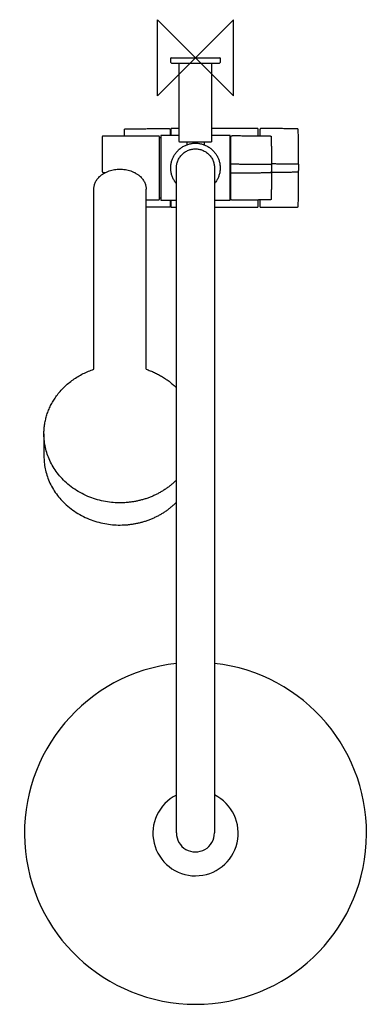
# Model space of a CAD drawing. Header units: millimetres. Extents: x -92 to 93, y -498 to 20.
import ezdxf

# ---------------------------------------------------------------- set-up
doc = ezdxf.new("R2010")
doc.units = ezdxf.units.MM
doc.header["$MEASUREMENT"] = 0
doc.layers.add('ORIGIN', color=6, linetype='Continuous')
doc.layers.add('PLANNING', color=1, linetype='Continuous')

# ---------------------------------------------------------------- blocks, each defined once
blk = doc.blocks.new('130313_T')
at = {"layer": 'ORIGIN'}
for p, q in [((20, 20), (-20, -20)), ((-20, 20), (20, -20)), ((-20, -20), (-20, 20)), ((20, -20), (20, 20))]:
    blk.add_line(p, q, dxfattribs=at)
at = {"layer": 'PLANNING'}
for p, q in [((-12.8, 0), (12.8, 0)), ((-13, -2.5), (-13, -0.2)), ((-12.5, -3), (-13, -2.5)), ((12.5, -3), (-12.5, -3)), ((13, -2.5), (12.5, -3)), ((13, -0.2), (13, -2.5)), ((-48.5, -60.42), (-47.35, -60.42)), ((-25.97, -74.75), (-19.25, -74.75)), ((-13.9, -78.75), (-25.98, -78.64)), ((-79.72, -198.01), (-79.72, -209.7))]:
    blk.add_line(p, q, dxfattribs=at)
for points in [[(-53.42, -163.95), (-53.47, -69.18)], [(-26.01, -163.95), (-25.97, -69.18)]]:
    blk.add_lwpolyline(points, dxfattribs=at)
for centre, radius, start, end in [((-12.8, -0.2), 0.2, 90, 180), ((12.8, -0.2), 0.2, 359.9926, 90.0074), ((-48.52, -59.94), 0.483, 182.0269, 272.038), ((0.05, -408.18), 89.98, 96.4116, 83.6495), ((0.04, -408.12), 22.44, 116.595, 63.6584), ((0, -408), 10, 179.9311, 179.9996), ((0, -408), 10, 179.9996, 0.0004), ((0, -408), 10, 0.0004, 0.0801)]:
    blk.add_arc(centre, radius, start, end, dxfattribs=at)
for points in [[(-8.5, -44), (-8.5, -23.5), (-8.5, -3)], [(8.5, -3), (8.5, -23.5), (8.5, -44)], [(-19.25, -41.25), (-33.97, -41.25), (-48.7, -41.25)], [(-36.82, -37.45), (-25.36, -37.35), (-13.9, -37.25)], [(-8.5, -41), (-13.4, -41), (-18.3, -41)], [(-18.3, -41), (-18.3, -58), (-18.3, -75)], [(-13.9, -37.25), (-13.9, -37.27), (-13.9, -37.3)], [(-13.9, -37.3), (-13.85, -37.3), (-13.8, -37.3)], [(-13.3, -37.8), (-13.3, -39.4), (-13.3, -41)], [(-12.7, -37.25), (-12.85, -37.4), (-13, -37.55)], [(-13, -37.55), (-13, -39.27), (-13, -41)], [(-8.5, -37.25), (-10.6, -37.25), (-12.7, -37.25)], [(32.7, -37.25), (20.6, -37.25), (8.5, -37.25)], [(18.3, -41), (13.4, -41), (8.5, -41)], [(18.3, -75), (18.3, -58), (18.3, -41)], [(19.2, -41.04), (19.25, -41.04), (19.3, -41.04)], [(19.3, -40.99), (29.33, -41.08), (39.35, -41.17)], [(19.3, -41.04), (19.3, -41.02), (19.3, -40.99)], [(33, -37.55), (32.85, -37.4), (32.7, -37.25)], [(33, -41.11), (33, -39.33), (33, -37.55)], [(33.9, -37.8), (33.9, -39.46), (33.9, -41.12)], [(34.5, -37.3), (34.45, -37.3), (34.4, -37.3)], [(34.5, -37.25), (34.5, -37.27), (34.5, -37.3)], [(53.59, -37.42), (44.04, -37.33), (34.5, -37.25)], [(-49, -41.55), (-49, -50.75), (-49, -59.96)], [(-19, -74.5), (-19, -58), (-19, -41.5)], [(-19, -42), (-18.65, -42), (-18.3, -42)], [(8, -44.5), (0, -44.5), (-8, -44.5)], [(-4.5, -44.5), (-4.5, -45.15), (-4.5, -45.8)], [(4.5, -44.5), (4.5, -45.15), (4.5, -45.8)], [(18.3, -42), (18.5, -42), (18.7, -42)], [(18.7, -74.46), (18.7, -58), (18.7, -41.54)], [(18.7, -55.91), (29.03, -56), (39.35, -56.09)], [(40, -55.75), (46.86, -55.81), (53.73, -55.87)], [(-10, -408), (-10, -233), (-10, -58)], [(10, -58), (10, -233), (10, -408)], [(18.7, -60.62), (29.03, -60.55), (39.35, -60.47)], [(40, -60.25), (46.79, -60.19), (53.59, -60.13)], [(-18.3, -74), (-18.65, -74), (-19, -74)], [(-18.3, -75), (-14.15, -75), (-10, -75)], [(-13.3, -75), (-13.3, -76.6), (-13.3, -78.2)], [(-13, -75), (-13, -76.72), (-13, -78.45)], [(10, -75), (14.15, -75), (18.3, -75)], [(18.3, -74), (18.5, -74), (18.7, -74)], [(19.3, -74.96), (19.25, -74.96), (19.2, -74.96)], [(39.35, -74.83), (29.33, -74.92), (19.3, -75.01)], [(19.3, -75.01), (19.3, -74.98), (19.3, -74.96)], [(33, -78.45), (33, -76.67), (33, -74.89)], [(33.9, -74.88), (33.9, -76.54), (33.9, -78.2)], [(-13.9, -78.7), (-13.9, -78.72), (-13.9, -78.75)], [(-13.8, -78.7), (-13.85, -78.7), (-13.9, -78.7)], [(-13, -78.45), (-12.85, -78.6), (-12.7, -78.75)], [(-12.7, -78.75), (-11.35, -78.75), (-10, -78.75)], [(10, -78.75), (21.35, -78.75), (32.7, -78.75)], [(32.7, -78.75), (32.85, -78.6), (33, -78.45)], [(34.4, -78.7), (34.45, -78.7), (34.5, -78.7)], [(34.5, -78.75), (44.04, -78.67), (53.59, -78.58)], [(34.5, -78.7), (34.5, -78.72), (34.5, -78.75)]]:
    blk.add_open_spline(points, degree=2, dxfattribs=at)
for points, weights in [([(-48.7, -41.25), (-49, -41.25), (-49, -41.55)], [1, 0.707638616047, 1]), ([(-37.4, -41.25), (-37.36, -39.59), (-37.31, -37.94)], [1, 0.999997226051, 1]), ([(-13.8, -37.3), (-13.3, -37.3), (-13.3, -37.8)], [1, 0.707106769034, 1]), ([(18.7, -41.54), (18.7, -41.04), (19.2, -41.04)], [1, 0.707106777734, 1]), ([(34.4, -37.3), (33.9, -37.3), (33.9, -37.8)], [1, 0.707106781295, 1]), ([(39.35, -41.17), (39.84, -41.17), (39.85, -41.66)], [1, 0.71678819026, 1]), ([(54.08, -37.91), (54.07, -37.42), (53.59, -37.42)], [1, 0.718001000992, 1]), ([(54.08, -78.09), (54.53, -58), (54.08, -37.91)], [1, 0.999750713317, 1]), ([(-8, -44.5), (-8.5, -44.5), (-8.5, -44)], [1, 0.707106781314, 1]), ([(8.5, -44), (8.5, -44.5), (8, -44.5)], [1, 0.707106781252, 1]), ([(39.85, -41.66), (40.15, -58), (39.85, -74.34)], [1, 0.999822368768, 1]), ([(39.35, -56.09), (39.93, -56.09), (40, -56.67)], [1, 0.746127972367, 1]), ([(53.73, -55.87), (54.25, -55.87), (54.3, -56.39)], [1, 0.745997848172, 1]), ([(39.35, -60.47), (39.98, -60.47), (40, -59.84)], [1, 0.717734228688, 1]), ([(53.59, -60.13), (54.3, -60.13), (54.3, -59.42)], [1, 0.710558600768, 1]), ([(-19.25, -74.75), (-19, -74.75), (-19, -74.5)], [1, 0.707191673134, 1]), ([(19.2, -74.96), (18.7, -74.96), (18.7, -74.46)], [1, 0.707106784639, 1]), ([(39.85, -74.34), (39.84, -74.83), (39.35, -74.83)], [1, 0.716788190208, 1]), ([(-13.3, -78.2), (-13.3, -78.7), (-13.8, -78.7)], [1, 0.707114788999, 1]), ([(33.9, -78.2), (33.9, -78.7), (34.4, -78.7)], [1, 0.707106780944, 1]), ([(53.59, -78.58), (54.07, -78.58), (54.08, -78.09)], [1, 0.71800100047, 1]), ([(-26.01, -163.95), (-16.66, -167.04), (-10, -173.75)], [0.895380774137, 0.848631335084, 0.854132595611])]:
    blk.add_rational_spline(points, weights, degree=2, dxfattribs=at)
blk.add_open_spline([(-37.31, -37.94), (-37.31, -37.85), (-37.31, -37.77), (-37.27, -37.59), (-37.16, -37.49), (-36.98, -37.45), (-36.9, -37.45), (-36.82, -37.45)], degree=5, knots=[3.315494, 3.315494, 3.315494, 3.315494, 3.315494, 3.315494, 3.815494, 3.815494, 4.315494, 4.315494, 4.315494, 4.315494, 4.315494, 4.315494], dxfattribs=at)
for points, weights, knots in [([(-19, -41.5), (-19, -41.4), (-19.07, -41.32), (-19.15, -41.25), (-19.25, -41.25)], [1, 0.923856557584, 1, 0.923856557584, 1], [33.3924213, 33.3924213, 33.3924213, 33.5887645, 33.5887645, 33.7851077, 33.7851077, 33.7851077]), ([(-10, -66.31), (-15.28, -59.95), (-11.77, -52.48), (-8.26, -45), (0, -45), (8.26, -45), (11.77, -52.48), (15.28, -59.95), (10, -66.31)], [1, 0.844058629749, 1, 0.844058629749, 1, 0.844058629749, 1, 0.844058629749, 1], [0, 0, 0, 14.715716, 14.715716, 29.431431, 29.431431, 44.147147, 44.147147, 58.862862, 58.862862, 58.862862]), ([(-10, -58), (-10, -48), (0, -48), (10, -48), (10, -58)], [1, 0.707106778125, 1, 0.707106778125, 1], [0, 0, 0, 15.707963, 15.707963, 31.415927, 31.415927, 31.415927]), ([(-53.47, -69.18), (-53.47, -58.65), (-39.72, -58.65), (-25.97, -58.65), (-25.97, -69.18)], [1, 0.707106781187, 1, 0.707106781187, 1], [3.141593, 3.141593, 3.141593, 4.712389, 4.712389, 6.283185, 6.283185, 6.283185]), ([(-10, -222.28), (-21.92, -234.26), (-39.72, -234.26), (-79.72, -234.26), (-79.72, -198.01), (-79.72, -172.64), (-53.42, -163.95)], [0.854132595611, 0.844343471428, 1, 0.707106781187, 1, 0.775287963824, 0.895380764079], [7.01919, 7.01919, 7.01919, 7.853982, 7.853982, 9.424778, 9.424778, 10.629916, 10.629916, 10.629916]), ([(-79.72, -209.7), (-79.72, -245.95), (-39.72, -245.95), (-21.92, -245.95), (-10, -233.96)], [1, 0.707106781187, 1, 0.844352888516, 0.854131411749], [-3.141593, -3.141593, -3.141593, -1.570796, -1.570796, -0.736056, -0.736056, -0.736056])]:
    blk.add_rational_spline(points, weights, degree=2, knots=knots, dxfattribs=at)

msp = doc.modelspace()

# ---------------------------------------------------------------- block references
msp.add_blockref('130313_T', (0, 0))

doc.saveas('drawing.dxf')
